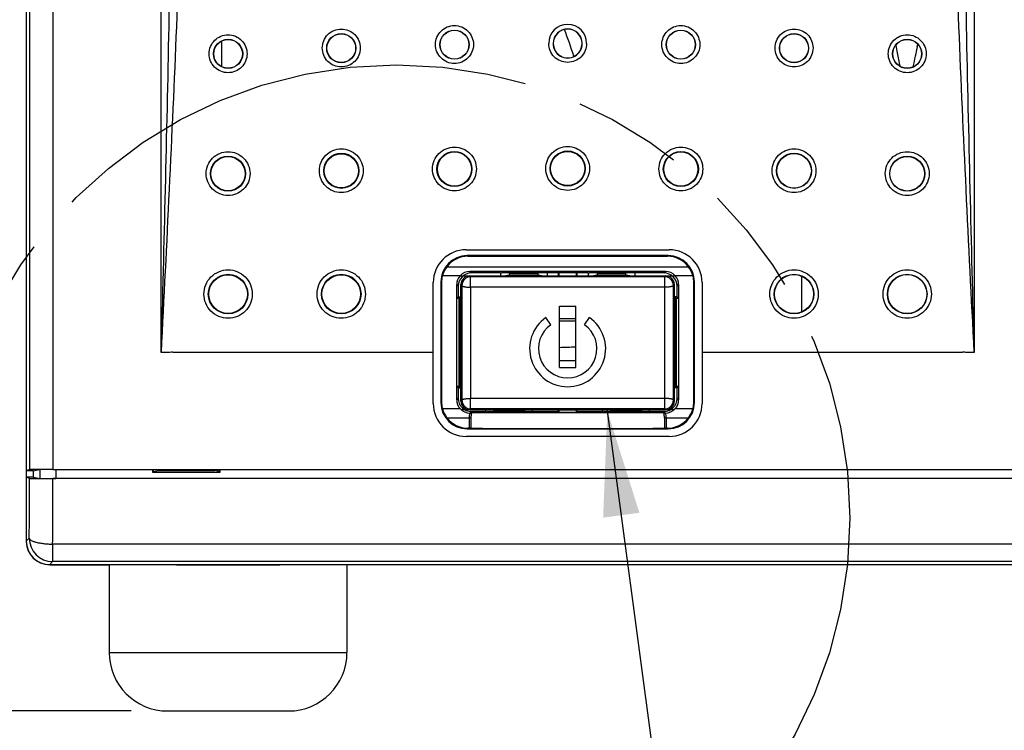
# Model space of a CAD drawing. Header units: inches. Extents: x 0 to 34, y 0 to 22.
# Tile 14 of 43: x 3.7 to 5.4, y 12.4 to 13.6. Entities that reach past the tile are written whole.
import ezdxf

# ---------------------------------------------------------------- set-up
doc = ezdxf.new("R2010")
doc.units = ezdxf.units.IN
doc.header["$LTSCALE"] = 1.87
doc.header["$MEASUREMENT"] = 0
doc.linetypes.add('PHANTOM', pattern=[0.8, 0.45, -0.05, 0.1, -0.05, 0.1, -0.05])
doc.layers.get('0').update_dxf_attribs({"linetype": 'CONTINUOUS'})
for name, color, linetype in [('02___PRT_ALL_AXES', 7, 'CONTINUOUS'), ('3_ALL_AXES', 7, 'CONTINUOUS'), ('DATUMCURVES', 7, 'CONTINUOUS'), ('DEFAULT_3', 7, 'PHANTOM'), ('DETAIL', 7, 'CONTINUOUS'), ('DIMENSIONS', 7, 'CONTINUOUS')]:
    doc.layers.add(name, color=color, linetype=linetype)
doc.styles.get("Standard").update_dxf_attribs({"font": 'txt', "width": 0.8})
doc.dimstyles.new('DIMSTYLE_1', dxfattribs={"dimtxt": 0.125, "dimasz": 0.18, "dimexe": 0.18, "dimexo": 0.0625, "dimgap": 0.09, "dimtad": 0, "dimtih": 1, "dimtoh": 1, "dimlfac": 2, "dimzin": 4, "dimdsep": 46, "dimtxsty": 'STANDARD', "dimblk": '_FILLED', "dimblk1": '_FILLED', "dimblk2": '_FILLED', "dimcen": 0.09, "dimadec": 0, "dimazin": 0, "dimtfac": 1, "dimtofl": 0, "dimtmove": 0, "dimatfit": 3, "dimldrblk": '_FILLED', "dimfxl": 1, "dimtolj": 1, "dimtzin": 4, "dimarcsym": 0})
doc.dimstyles.get("Standard").update_dxf_attribs({"dimtxt": 0.125, "dimasz": 0.18, "dimexe": 0.18, "dimexo": 0.0625, "dimgap": 0.09, "dimtad": 0, "dimtih": 1, "dimtoh": 1, "dimdec": 3, "dimzin": 4, "dimdsep": 46, "dimtxsty": 'STANDARD', "dimblk": '_FILLED', "dimblk1": '_FILLED', "dimblk2": '_FILLED', "dimcen": 0.09, "dimadec": 0, "dimazin": 0, "dimtol": 1, "dimtp": 0.01, "dimtm": 0.01, "dimtfac": 1, "dimtdec": 3, "dimtofl": 0, "dimtmove": 0, "dimatfit": 3, "dimldrblk": '_FILLED', "dimfxl": 1, "dimtolj": 1, "dimtzin": 4, "dimarcsym": 0})

# ---------------------------------------------------------------- blocks, each defined once
blk = doc.blocks.new('_FILLED')
at = {"color": 0, "linetype": 'BYBLOCK'}
blk.add_solid([(0, 0), (-1, 0.1736), (-1, -0.1736)], dxfattribs=at)
blk = doc.blocks.new('*D2')
at = {"layer": 'DIMENSIONS', "color": 2, "linetype": 'CONTINUOUS'}
for p, q in [((3.7055, 16.1994), (2.1031, 16.1994)), ((2.2281, 16.1994), (2.2281, 14.3703)), ((2.2281, 12.4647), (2.2281, 13.9328)), ((3.9073, 12.4647), (2.1031, 12.4647))]:
    blk.add_line(p, q, dxfattribs=at)
at = {"layer": 'DIMENSIONS', "color": 2, "linetype": 'CONTINUOUS', "xscale": 0.18, "yscale": 0.18, "zscale": 0.18}
for p, rotation in [((2.2281, 16.1994), 90), ((2.2281, 12.4647), 270)]:
    blk.add_blockref('_FILLED', p, dxfattribs=dict(at, rotation=rotation))
at = {"layer": 'DIMENSIONS', "color": 2, "linetype": 'CONTINUOUS', "insert": (2.0781, 14.3078), "char_height": 0.125, "width": 0.7, "attachment_point": 2, "line_spacing_factor": 0.9}
blk.add_mtext('7.47\\P[189.7]', dxfattribs=at)

msp = doc.modelspace()

# ---------------------------------------------------------------- linework, layer by layer
at = {"color": 7, "linetype": 'CONTINUOUS'}
for p, q in [((3.72805, 16.03916), (3.72805, 12.87534)), ((3.73352, 16.03734), (3.73352, 12.87716)), ((3.7735, 16.037), (3.7735, 12.8775)), ((3.95855, 13.0775), (3.95855, 14.19167)), ((5.34855, 14.19167), (5.34855, 13.0775)), ((4.4798, 13.25274), (4.4798, 13.25298)), ((4.4798, 13.25298), (4.8273, 13.25298)), ((4.8273, 13.25274), (4.8273, 13.25298)), ((4.48287, 13.24186), (4.4818, 13.24293)), ((4.82531, 13.24293), (4.4818, 13.24293)), ((4.48287, 13.24186), (4.82424, 13.24186)), ((4.82424, 13.24186), (4.82531, 13.24293)), ((4.44701, 13.22403), (4.8601, 13.22403)), ((4.48631, 13.21593), (4.48897, 13.21327)), ((4.8208, 13.21593), (4.48631, 13.21593)), ((4.53855, 13.21327), (4.54086, 13.21365)), ((4.61625, 13.21365), (4.54086, 13.21365)), ((4.55435, 13.21316), (4.55432, 13.21365)), ((4.60276, 13.21316), (4.60279, 13.21365)), ((4.61855, 13.21327), (4.61625, 13.21365)), ((4.63759, 13.21327), (4.63855, 13.21423)), ((4.63855, 13.21423), (4.63855, 13.20843)), ((4.63855, 13.21423), (4.66855, 13.21423)), ((4.66951, 13.21327), (4.66855, 13.21423)), ((4.66855, 13.20843), (4.66855, 13.21423)), ((4.68855, 13.21327), (4.69086, 13.21365)), ((4.76625, 13.21365), (4.69086, 13.21365)), ((4.70435, 13.21316), (4.70432, 13.21365)), ((4.75276, 13.21316), (4.75279, 13.21365)), ((4.76855, 13.21327), (4.76625, 13.21365)), ((4.81814, 13.21327), (4.8208, 13.21593)), ((4.4238, 13.0775), (4.42381, 13.197)), ((4.42407, 13.197), (4.42381, 13.197)), ((4.43783, 13.19691), (4.4368, 13.19794)), ((4.4368, 13.19794), (4.4368, 12.99192)), ((4.46954, 13.20842), (4.43936, 13.20842)), ((4.48766, 13.20682), (4.48605, 13.20843)), ((4.48605, 13.20843), (4.82106, 13.20843)), ((4.48766, 13.18898), (4.48766, 13.20682)), ((4.81945, 13.20682), (4.48766, 13.20682)), ((4.53855, 13.21327), (4.48897, 13.21327)), ((4.53855, 13.21327), (4.53855, 13.2086)), ((4.54411, 13.2086), (4.55437, 13.21031)), ((4.55435, 13.21316), (4.60276, 13.21316)), ((4.55437, 13.21031), (4.60274, 13.21031)), ((4.60274, 13.21031), (4.613, 13.2086)), ((4.61855, 13.21327), (4.61855, 13.2086)), ((4.63759, 13.21327), (4.61855, 13.21327)), ((4.63759, 13.21327), (4.63759, 13.20843)), ((4.66951, 13.21327), (4.66951, 13.20843)), ((4.68855, 13.21327), (4.66951, 13.21327)), ((4.68855, 13.21327), (4.68855, 13.2086)), ((4.69411, 13.2086), (4.70437, 13.21031)), ((4.70435, 13.21316), (4.75276, 13.21316)), ((4.70437, 13.21031), (4.75274, 13.21031)), ((4.75274, 13.21031), (4.763, 13.2086)), ((4.76855, 13.21327), (4.76855, 13.2086)), ((4.81814, 13.21327), (4.76855, 13.21327)), ((4.82106, 13.20843), (4.81945, 13.20682)), ((4.81945, 13.18898), (4.81945, 13.20682)), ((4.86775, 13.20842), (4.83757, 13.20842)), ((4.86928, 13.19691), (4.8703, 13.19794)), ((4.8703, 12.99192), (4.8703, 13.19794)), ((4.88304, 13.197), (4.8833, 13.197)), ((4.8833, 13.197), (4.8833, 13.0775)), ((4.46383, 13.1934), (4.46647, 13.19077)), ((4.46647, 13.19077), (4.46647, 13.17259)), ((4.47266, 13.19183), (4.47105, 13.19344)), ((4.47105, 12.99443), (4.47105, 13.19344)), ((4.81945, 13.18898), (4.48766, 13.18898)), ((4.83605, 13.19344), (4.83444, 13.19183)), ((4.83605, 12.99443), (4.83605, 13.19344)), ((4.84064, 13.19077), (4.84328, 13.1934)), ((4.84064, 13.17259), (4.84064, 13.19077)), ((4.46647, 13.17259), (4.46429, 13.17041)), ((4.46429, 13.17041), (4.46782, 13.17044)), ((4.46429, 13.01945), (4.46429, 13.17041)), ((4.46647, 13.17259), (4.46997, 13.17259)), ((4.46997, 13.17259), (4.46782, 13.17044)), ((4.46782, 13.01941), (4.46782, 13.17044)), ((4.46997, 13.01727), (4.46997, 13.17259)), ((4.83714, 13.17259), (4.83929, 13.17044)), ((4.83714, 13.17259), (4.83714, 13.01727)), ((4.84064, 13.17259), (4.83714, 13.17259)), ((4.83929, 13.17044), (4.83929, 13.01941)), ((4.83929, 13.17044), (4.84282, 13.17041)), ((4.84064, 13.17259), (4.84282, 13.17041)), ((4.84282, 13.17041), (4.84282, 13.01945)), ((4.6398, 13.15643), (4.6673, 13.15643)), ((4.6398, 13.05193), (4.6398, 13.15643)), ((4.6673, 13.05193), (4.6673, 13.15643)), ((4.62488, 13.12489), (4.61627, 13.13718)), ((4.6398, 13.13568), (4.6673, 13.13568)), ((4.6398, 13.13131), (4.6673, 13.13131)), ((4.68223, 13.12489), (4.69084, 13.13718)), ((3.97855, 13.07819), (3.97855, 13.0775)), ((4.4238, 13.0775), (3.97855, 13.0775)), ((4.4238, 12.99), (4.4238, 13.0775)), ((4.6673, 13.06318), (4.6398, 13.06318)), ((4.8833, 13.0775), (4.8833, 12.99)), ((5.32855, 13.0775), (4.8833, 13.0775)), ((5.32855, 13.07819), (5.32855, 13.0775)), ((4.6398, 13.05193), (4.6673, 13.05193)), ((4.46647, 13.01727), (4.46429, 13.01945)), ((4.46782, 13.01941), (4.46429, 13.01945)), ((4.46647, 13.01727), (4.46647, 12.99909)), ((4.46647, 13.01727), (4.46997, 13.01727)), ((4.46997, 13.01727), (4.46782, 13.01941)), ((4.83714, 13.01727), (4.83929, 13.01941)), ((4.84064, 13.01727), (4.83714, 13.01727)), ((4.84282, 13.01945), (4.83929, 13.01941)), ((4.84064, 13.01727), (4.84282, 13.01945)), ((4.84064, 12.99909), (4.84064, 13.01727)), ((4.46647, 12.99909), (4.46383, 12.99646)), ((4.47105, 12.99443), (4.47266, 12.99604)), ((4.48766, 12.98104), (4.48766, 12.99889)), ((4.81945, 12.99889), (4.48766, 12.99889)), ((4.81945, 12.98104), (4.81945, 12.99889)), ((4.83444, 12.99604), (4.83605, 12.99443)), ((4.84064, 12.99909), (4.84328, 12.99646)), ((4.42407, 12.99), (4.4238, 12.99)), ((4.43783, 12.99295), (4.4368, 12.99192)), ((4.43936, 12.98144), (4.46954, 12.98144)), ((4.48605, 12.97943), (4.48766, 12.98104)), ((4.48605, 12.97943), (4.82106, 12.97943)), ((4.81945, 12.98104), (4.48766, 12.98104)), ((4.51355, 12.97659), (4.51355, 12.97927)), ((4.52937, 12.97756), (4.51911, 12.97927)), ((4.588, 12.97927), (4.57774, 12.97756)), ((4.59355, 12.97659), (4.59355, 12.97927)), ((4.63759, 12.97659), (4.63759, 12.97943)), ((4.63855, 12.97943), (4.63855, 12.97563)), ((4.66855, 12.97563), (4.66855, 12.97943)), ((4.66951, 12.97659), (4.66951, 12.97943)), ((4.71355, 12.97659), (4.71355, 12.97927)), ((4.72937, 12.97756), (4.71911, 12.97927)), ((4.788, 12.97927), (4.77774, 12.97756)), ((4.79355, 12.97659), (4.79355, 12.97927)), ((4.81945, 12.98104), (4.82106, 12.97943)), ((4.83757, 12.98144), (4.86775, 12.98144)), ((4.86928, 12.99295), (4.8703, 12.99192)), ((4.88304, 12.99), (4.8833, 12.99)), ((4.44701, 12.96582), (4.48524, 12.96581)), ((4.48823, 12.96582), (4.48524, 12.96582)), ((4.48524, 12.96581), (4.48524, 12.948)), ((4.48897, 12.97659), (4.48631, 12.97393)), ((4.48823, 12.96582), (4.48823, 12.94799)), ((4.48897, 12.97659), (4.51355, 12.97659)), ((4.51355, 12.97659), (4.51586, 12.97621)), ((4.59125, 12.97621), (4.51586, 12.97621)), ((4.57774, 12.97756), (4.52937, 12.97756)), ((4.59355, 12.97659), (4.59125, 12.97621)), ((4.59355, 12.97659), (4.63759, 12.97659)), ((4.63759, 12.97659), (4.63855, 12.97563)), ((4.63855, 12.97563), (4.66855, 12.97563)), ((4.66951, 12.97659), (4.66855, 12.97563)), ((4.66951, 12.97659), (4.71355, 12.97659)), ((4.71355, 12.97659), (4.71586, 12.97621)), ((4.79125, 12.97621), (4.71586, 12.97621)), ((4.77774, 12.97756), (4.72937, 12.97756)), ((4.79355, 12.97659), (4.79125, 12.97621)), ((4.79355, 12.97659), (4.81814, 12.97659)), ((4.81814, 12.97659), (4.8208, 12.97393)), ((4.81888, 12.96582), (4.81888, 12.94799)), ((4.82187, 12.96582), (4.81888, 12.96582)), ((4.82187, 12.96582), (4.82187, 12.948)), ((4.82187, 12.96582), (4.8601, 12.96582)), ((4.48287, 12.948), (4.4818, 12.94693)), ((4.4818, 12.94693), (4.82531, 12.94693)), ((4.48524, 12.948), (4.48287, 12.948)), ((4.82424, 12.948), (4.82187, 12.948)), ((4.82424, 12.948), (4.82531, 12.94693)), ((4.4798, 12.93426), (4.4798, 12.934)), ((4.8273, 12.934), (4.4798, 12.934)), ((4.8273, 12.93426), (4.8273, 12.934)), ((3.73352, 12.87716), (3.72805, 12.87534)), ((3.73961, 12.87534), (3.75055, 12.87716)), ((3.75137, 12.87716), (3.75137, 12.86231)), ((3.7735, 12.8775), (8.74261, 12.8775)), ((3.77884, 12.87737), (3.77884, 12.86208)), ((3.94423, 12.87243), (3.94423, 12.87737)), ((3.9458, 12.874), (3.9458, 12.87737)), ((3.95414, 12.8771), (3.96227, 12.87575)), ((4.04283, 12.87575), (4.04999, 12.87694)), ((4.05743, 12.87737), (4.05743, 12.874)), ((4.059, 12.87737), (4.059, 12.87243)), ((3.73961, 12.87534), (3.72805, 12.87534)), ((3.72805, 12.86411), (3.72805, 12.75492)), ((3.73352, 12.86229), (3.72805, 12.86411)), ((3.74055, 12.86411), (3.72805, 12.86411)), ((3.74055, 12.86411), (3.74055, 12.87534)), ((3.74055, 12.86411), (3.75137, 12.86231)), ((8.74261, 12.86195), (3.7735, 12.86195)), ((8.73727, 12.86208), (3.77884, 12.86208)), ((3.9458, 12.874), (3.94423, 12.87243)), ((4.059, 12.87243), (3.94423, 12.87243)), ((3.9458, 12.874), (3.9539, 12.87562)), ((3.9539, 12.87562), (4.05021, 12.87562)), ((3.96227, 12.87575), (4.04283, 12.87575)), ((4.05747, 12.87417), (4.05021, 12.87562)), ((4.05743, 12.874), (4.059, 12.87243)), ((3.73317, 12.76003), (3.72805, 12.75492)), ((3.77316, 12.74999), (3.77316, 12.72005)), ((8.74295, 12.74999), (3.77316, 12.74999)), ((3.77316, 12.72005), (3.76804, 12.71493)), ((3.76804, 12.71493), (8.74807, 12.71493)), ((8.74295, 12.72005), (3.77316, 12.72005))]:
    msp.add_line(p, q, dxfattribs=at)
at = {"color": 3, "linetype": 'CONTINUOUS'}
for p, q in [((4.06255, 13.56589), (4.06255, 13.60961)), ((5.05405, 13.14707), (5.05405, 13.20743)), ((3.72805, 12.87534), (3.72805, 12.86411)), ((3.86905, 12.7147), (3.86905, 12.71493)), ((3.98465, 12.7147), (3.86905, 12.7147)), ((8.35465, 12.7147), (4.16146, 12.7147))]:
    msp.add_line(p, q, dxfattribs=at)
at = {"color": 2, "linetype": 'CONTINUOUS'}
for p, q in [((5.21467, 13.60269), (5.21657, 13.59226)), ((5.21657, 13.59226), (5.21919, 13.57788)), ((5.21919, 13.57788), (5.22085, 13.56877)), ((5.22085, 13.56877), (5.22114, 13.56714))]:
    msp.add_line(p, q, dxfattribs=at)
at = {"color": 7, "linetype": 'CONTINUOUS', "true_color": 0x262626}
for p, q in [((5.25127, 13.60023), (5.2521, 13.60398)), ((5.22068, 13.56737), (5.22085, 13.56876))]:
    msp.add_line(p, q, dxfattribs=at)
at = {"color": 7, "linetype": 'CONTINUOUS'}
for centre, radius in [((4.26656, 13.59761), 0.02493), ((4.26656, 13.5976), 0.02454), ((4.46005, 13.60352), 0.02493), ((4.46005, 13.60352), 0.02454), ((4.84705, 13.60352), 0.02493), ((4.84705, 13.60352), 0.02454), ((5.04055, 13.59761), 0.02493), ((5.04055, 13.5976), 0.02454), ((4.07306, 13.58774), 0.02493), ((4.07306, 13.58773), 0.02454), ((5.23405, 13.58773), 0.02493), ((5.23405, 13.58773), 0.02454), ((4.26655, 13.38791), 0.02997), ((4.26655, 13.38793), 0.02928), ((4.46005, 13.39087), 0.02997), ((4.46005, 13.39087), 0.02923), ((4.65355, 13.39185), 0.02997), ((4.65355, 13.39186), 0.02923), ((4.84705, 13.39087), 0.02997), ((4.84705, 13.39087), 0.02923), ((5.04055, 13.38792), 0.02997), ((5.04055, 13.38791), 0.02958), ((4.07305, 13.38299), 0.02997), ((4.07305, 13.383), 0.02928), ((5.23405, 13.38299), 0.02997), ((5.23405, 13.38298), 0.02958), ((4.07305, 13.17724), 0.03382), ((4.07305, 13.17725), 0.03308), ((4.26655, 13.17725), 0.03382), ((4.26655, 13.17725), 0.03308), ((5.04055, 13.17725), 0.03382), ((5.04055, 13.17725), 0.03343), ((5.23405, 13.17725), 0.03382), ((5.23405, 13.17724), 0.03343)]:
    msp.add_circle(centre, radius, dxfattribs=at)
for centre, radius, start, end in [((4.65355, 13.60573), 0.03243, 0.01102, 179.98898), ((4.65355, 13.60549), 0.02493, 0.04329, 179.95671), ((4.65355, 13.60548), 0.02454, 0.05823, 179.94177), ((4.65355, 13.60549), 0.02493, 179.96428, 0.03572), ((4.65355, 13.60549), 0.02454, 179.94823, 0.05177), ((4.4798, 13.19699), 0.05599, 89.99917, 179.99216), ((4.82731, 13.19699), 0.05599, 0.00784, 90.00084), ((4.48314, 13.19666), 0.04533, 142.85431, 164.96579), ((4.4863, 13.19347), 0.02246, 89.98788, 138.26205), ((4.82081, 13.19347), 0.02246, 41.73795, 90.01212), ((4.82397, 13.19666), 0.04533, 15.03421, 37.14569), ((4.4828, 13.19678), 0.04497, 164.99847, 179.83254), ((4.48636, 13.19343), 0.02252, 138.28219, 180.07681), ((4.48767, 13.19182), 0.01501, 90.04739, 179.95261), ((4.81944, 13.19182), 0.01501, 0.04738, 89.95262), ((4.82075, 13.19343), 0.02252, 359.92319, 41.71781), ((4.82431, 13.19678), 0.04497, 0.16746, 15.00153), ((23.96788, 13.09393), 19.49546, 179.712287, 180.287702), ((22.87142, 13.09393), 18.384, 179.703771, 180.296201), ((-13.5643, 13.09394), 18.38399, 359.70377, 0.2962), ((-14.66077, 13.09394), 19.49546, 359.712286, 0.287701), ((4.65355, 13.08393), 0.065, 125, 55), ((4.65355, 13.08393), 0.05, 125, 55), ((4.48636, 12.99643), 0.02252, 179.92319, 221.71781), ((4.48767, 12.99605), 0.01501, 180.04738, 269.95262), ((4.81944, 12.99605), 0.01501, 270.04738, 359.95262), ((4.82075, 12.99643), 0.02252, 318.28219, 0.07681), ((4.4798, 12.99), 0.056, 180, 270), ((4.4828, 12.99308), 0.04497, 180.16746, 195.00153), ((4.48314, 12.9932), 0.04533, 195.03421, 217.14569), ((4.4863, 12.99639), 0.02246, 221.73663, 270.01306), ((4.82081, 12.99639), 0.02246, 269.98694, 318.26336), ((4.8273, 12.99), 0.056, 270, 360), ((4.82397, 12.9932), 0.04533, 322.85431, 344.96579), ((4.82431, 12.99308), 0.04497, 344.99847, 359.83254), ((4.53535, 12.96577), 0.05011, 170.62397, 179.95435), ((4.48613, 13.71654), 0.7426, 270.01383, 270.22086), ((4.53212, 12.96579), 0.04389, 169.30548, 179.95935), ((4.65355, -32.59765), 45.57188, 89.793099, 90.206901), ((4.775, 12.96579), 0.04389, 0.04035, 10.69482), ((4.82114, 13.79211), 0.81818, 269.78873, 269.97663), ((4.77191, 12.96579), 0.04996, 0.03946, 9.38737), ((-11.25601, 12.86134), 14.98953, 359.612769, 0.00363), ((-14.29402, 12.86123), 18.06752, 359.647237, 0.002296), ((3.77319, 12.76007), 0.04002, 180.04978, 269.95026)]:
    msp.add_arc(centre, radius, start, end, dxfattribs=at)
at = {"color": 7, "linetype": 'CONTINUOUS', "true_color": 0x262626}
for centre, radius, start, end in [((4.01708, 13.38052), 0.67812, 17.42913, 21.50838), ((9.00055, 12.76393), 3.84142, 167.67248, 167.9564), ((9.29233, 12.7002), 4.14008, 167.44395, 167.67304), ((4.743, 10.49896), 2.58868, 91.67613, 92.28505)]:
    msp.add_arc(centre, radius, start, end, dxfattribs=at)
at = {"color": 2, "linetype": 'CONTINUOUS'}
for centre, radius, start, end in [((4.57888, 12.92976), 0.0696, 136.43774, 137.77829), ((4.57815, 12.93043), 0.06861, 137.78071, 138.1223)]:
    msp.add_arc(centre, radius, start, end, dxfattribs=at)
at = {"color": 3, "linetype": 'CONTINUOUS'}
msp.add_arc((3.76805, 12.7547), 0.04, 181.27601, 270, dxfattribs=at)
at = {"color": 7, "linetype": 'CONTINUOUS'}
for centre, major_axis, ratio, start_param, end_param in [((4.48181, 13.19792), (-0.03183, 0.03183), 0.9996955, -0.7852459, 0.7852459), ((4.48288, 13.19685), (-0.03183, 0.03183), 0.9996955, -0.7852459, 0.1370058), ((4.82422, 13.19685), (0.03183, 0.03183), 0.9996955, -0.1370058, 0.7852459), ((4.8253, 13.19792), (0.03183, 0.03183), 0.9996955, -0.7852459, 0.7852459), ((4.45109, 13.09493), (0, 0.76679), 0.0174551, 1.437402, 1.7041906), ((4.48897, 13.19077), (-0.01591, 0.01591), 0.9999239, 5.4978252, 7.0685454), ((4.48606, 13.19343), (0.01061, -0.01061), 0.999315, 2.3565371, 3.9266482), ((4.52411, 13.20861), (0.02003, 0), 0.0087151, -1.5703012, -0.052288), ((4.55424, 13.21281), (-0.00013, 0.0025), 0.0527187, -3.1356161, -1.4339201), ((4.60287, 13.21281), (0.00013, 0.0025), 0.0527187, 1.4339201, 3.1356161), ((4.633, 13.20861), (0.02003, 0), 0.0087151, -3.0893046, -1.5712488), ((4.67411, 13.20861), (0.02003, 0), 0.0087151, -1.5703011, -0.052288), ((4.70424, 13.21281), (-0.00013, 0.0025), 0.0527187, -3.1356161, -1.4339201), ((4.75287, 13.21281), (0.00013, 0.0025), 0.0527187, 1.4339201, 3.1356161), ((4.783, 13.20861), (0.02003, 0), 0.0087151, -3.0893046, -1.5712488), ((4.81814, 13.19077), (-0.01591, -0.01591), 0.9999239, 8.6394179, 10.210138), ((4.82105, 13.19343), (0.01061, 0.01061), 0.999315, -0.7850555, 0.7850555), ((4.85601, 13.09493), (0, 0.76679), 0.0174551, -1.7041906, -1.437402), ((4.4572, 13.09493), (0, 0.76679), 0.0087269, -1.6995738, -1.4420188), ((4.84991, 13.09493), (0, 0.76679), 0.0087269, 1.4420188, 1.6995738), ((4.48897, 12.99909), (0.01591, 0.01591), 0.9999239, 8.6394179, 10.210138), ((4.81814, 12.99909), (-0.01591, 0.01591), 0.9999239, 8.6394179, 10.210138), ((4.48181, 12.99194), (0.03183, 0.03183), 0.9996955, -3.9268385, -2.3563468), ((4.48606, 12.99444), (0.01061, 0.01061), 0.999315, 2.3565371, 3.9266482), ((4.49911, 12.97926), (0.02003, 0), 0.0087151, 0.052288, 1.5703439), ((4.608, 12.97926), (0.02003, 0), 0.0087151, 1.5712915, 3.0893046), ((4.69911, 12.97926), (0.02003, 0), 0.0087151, 0.052288, 1.5703439), ((4.808, 12.97926), (0.02003, 0), 0.0087151, 1.5712914, 3.0893046), ((4.82105, 12.99444), (0.01061, -0.01061), 0.999315, -0.7850555, 0.7850555), ((4.8253, 12.99194), (-0.03183, 0.03183), 0.9996955, -3.9268385, -2.3563468), ((4.48288, 12.99301), (-0.03183, -0.03183), 0.9996955, -0.1370058, 0.7852459), ((4.52924, 12.97506), (0.00013, 0.0025), 0.0527187, -1.090664, -0.0059765), ((4.57787, 12.97506), (-0.00013, 0.0025), 0.0527187, 0.0059765, 1.0906662), ((4.72924, 12.97506), (0.00013, 0.0025), 0.0527187, -1.090664, -0.0059765), ((4.77787, 12.97506), (-0.00013, 0.0025), 0.0527187, 0.0059765, 1.0906662), ((4.82422, 12.99301), (0.03183, -0.03183), 0.9996955, -0.7852459, 0.1370058), ((4.48524, 12.94787), (0.0075, 0), 0.0174551, 1.1607573, 1.5707963), ((4.65355, 12.95463), (0.41472, 0), 0.0174551, -1.9808353, -1.1607573), ((4.82187, 12.94787), (0.0075, 0), 0.0174551, 1.5707963, 1.9808353), ((3.7735, 12.87715), (0.04, 0), 0.0087269, 1.5707963, 3.1154127), ((3.77884, 12.86232), (0.0275, 0), 0.0087269, -3.0892328, -1.5707963), ((3.76807, 12.75494), (0.0283, 0.0283), 0.999315, -3.9266482, -2.3565371)]:
    msp.add_ellipse(centre, major_axis=major_axis, ratio=ratio, start_param=start_param, end_param=end_param, dxfattribs=at)
for points, knots in [([(3.97854, 14.19167), (3.97848, 14.14525), (3.97799, 14.05241), (3.97592, 13.86672), (3.97182, 13.6346), (3.96552, 13.35605), (3.96088, 13.17035), (3.95855, 13.0775)], [0, 0, 0, 0, 0.1249592, 0.2499348, 0.4999253, 0.7499532, 1, 1, 1, 1]), ([(3.99872, 14.19031), (3.99858, 14.14397), (3.99757, 14.05127), (3.99338, 13.86582), (3.98513, 13.63396), (3.97249, 13.35574), (3.9632, 13.17025), (3.95855, 13.0775)], [0, 0, 0, 0, 0.124837, 0.2497398, 0.4997015, 0.7498129, 1, 1, 1, 1]), ([(5.34855, 13.0775), (5.3439, 13.17025), (5.33462, 13.35574), (5.32198, 13.63396), (5.31373, 13.86582), (5.30954, 14.05127), (5.30852, 14.14397), (5.30839, 14.19031)], [0, 0, 0, 0, 0.250187, 0.5002983, 0.7502598, 0.8751631, 1, 1, 1, 1]), ([(5.34855, 13.0775), (5.34623, 13.17035), (5.34159, 13.35605), (5.33529, 13.6346), (5.33119, 13.86672), (5.32912, 14.05241), (5.32863, 14.14525), (5.32857, 14.19167)], [0, 0, 0, 0, 0.2500468, 0.5000747, 0.7500651, 0.8750409, 1, 1, 1, 1]), ([(4.42762, 13.60377), (4.42762, 13.60798), (4.42931, 13.61651), (4.43653, 13.62728), (4.44732, 13.6345), (4.46005, 13.63703), (4.47279, 13.6345), (4.48358, 13.62728), (4.49079, 13.6165), (4.49248, 13.60798), (4.49248, 13.60377)], [0, 0, 0, 0, 0.1250025, 0.2499749, 0.3749914, 0.5000259, 0.6250635, 0.7500907, 0.8750728, 1, 1, 1, 1]), ([(4.81463, 13.60377), (4.81463, 13.60798), (4.81632, 13.61651), (4.82354, 13.62728), (4.83433, 13.6345), (4.84706, 13.63703), (4.8598, 13.6345), (4.87059, 13.62728), (4.8778, 13.6165), (4.87948, 13.60798), (4.87949, 13.60377)], [0, 0, 0, 0, 0.1250076, 0.2499925, 0.3750193, 0.5000573, 0.6250915, 0.7501071, 0.8750766, 1, 1, 1, 1]), ([(4.04061, 13.58799), (4.04061, 13.59221), (4.0423, 13.60073), (4.04952, 13.61151), (4.06031, 13.61872), (4.07304, 13.62126), (4.08578, 13.61872), (4.09657, 13.6115), (4.10378, 13.60072), (4.10547, 13.5922), (4.10547, 13.58799)], [0, 0, 0, 0, 0.1249992, 0.2499548, 0.3749575, 0.4999927, 0.6250399, 0.7500758, 0.8750657, 1, 1, 1, 1]), ([(4.23412, 13.59785), (4.23412, 13.60207), (4.23581, 13.61059), (4.24302, 13.62137), (4.25381, 13.62859), (4.26655, 13.63112), (4.27928, 13.62859), (4.29007, 13.62136), (4.29729, 13.61059), (4.29897, 13.60207), (4.29898, 13.59785)], [0, 0, 0, 0, 0.1250012, 0.2499655, 0.374975, 0.5000094, 0.6250516, 0.7500831, 0.8750691, 1, 1, 1, 1]), ([(5.00813, 13.59785), (5.00814, 13.60207), (5.00983, 13.61059), (5.01704, 13.62137), (5.02783, 13.62859), (5.04057, 13.63112), (5.0533, 13.62859), (5.06409, 13.62136), (5.0713, 13.61059), (5.07299, 13.60207), (5.07299, 13.59785)], [0, 0, 0, 0, 0.1250112, 0.2499998, 0.3750301, 0.5000724, 0.625107, 0.750115, 0.8750766, 1, 1, 1, 1]), ([(5.20164, 13.58799), (5.20164, 13.5922), (5.20333, 13.60073), (5.21054, 13.61151), (5.22134, 13.61872), (5.23408, 13.62126), (5.24681, 13.61872), (5.2576, 13.6115), (5.26481, 13.60072), (5.26649, 13.5922), (5.2665, 13.58799)], [0, 0, 0, 0, 0.1250145, 0.2500066, 0.3750407, 0.5000877, 0.6251234, 0.7501239, 0.875077, 1, 1, 1, 1]), ([(4.49248, 13.60377), (4.49248, 13.59955), (4.4908, 13.59101), (4.48359, 13.58022), (4.47279, 13.573), (4.46005, 13.57046), (4.4473, 13.573), (4.43651, 13.58023), (4.4293, 13.59102), (4.42762, 13.59955), (4.42762, 13.60377)], [0, 0, 0, 0, 0.1250031, 0.2499804, 0.3749974, 0.5000264, 0.6250598, 0.7500861, 0.8750693, 1, 1, 1, 1]), ([(4.68598, 13.60574), (4.68599, 13.60152), (4.6843, 13.59298), (4.67709, 13.5822), (4.66629, 13.57497), (4.65355, 13.57243), (4.64081, 13.57497), (4.63001, 13.5822), (4.6228, 13.59299), (4.62112, 13.60152), (4.62113, 13.60574)], [0, 0, 0, 0, 0.1250046, 0.2499891, 0.3750145, 0.5000463, 0.6250758, 0.7500993, 0.8750804, 1, 1, 1, 1]), ([(4.87949, 13.60377), (4.87949, 13.59955), (4.87781, 13.59101), (4.87059, 13.58022), (4.8598, 13.573), (4.84705, 13.57046), (4.83431, 13.573), (4.82352, 13.58023), (4.81631, 13.59102), (4.81463, 13.59955), (4.81463, 13.60377)], [0, 0, 0, 0, 0.1250058, 0.2499916, 0.3750179, 0.5000511, 0.6250793, 0.7500956, 0.8750707, 1, 1, 1, 1]), ([(4.10547, 13.58799), (4.10547, 13.58377), (4.10379, 13.57523), (4.09658, 13.56444), (4.08579, 13.55722), (4.07304, 13.55468), (4.0603, 13.55722), (4.0495, 13.56445), (4.04229, 13.57524), (4.04061, 13.58377), (4.04061, 13.58799)], [0, 0, 0, 0, 0.1250006, 0.2499643, 0.3749706, 0.5000007, 0.6250422, 0.7500755, 0.8750645, 1, 1, 1, 1]), ([(4.29898, 13.59785), (4.29898, 13.59363), (4.29729, 13.5851), (4.29008, 13.57431), (4.27929, 13.56708), (4.26654, 13.56455), (4.2538, 13.56709), (4.24301, 13.57432), (4.2358, 13.5851), (4.23412, 13.59364), (4.23412, 13.59785)], [0, 0, 0, 0, 0.1250022, 0.2499728, 0.3749843, 0.5000136, 0.6250509, 0.7500806, 0.8750668, 1, 1, 1, 1]), ([(5.07299, 13.59785), (5.07299, 13.59363), (5.07131, 13.5851), (5.0641, 13.57431), (5.0533, 13.56708), (5.04056, 13.56455), (5.02781, 13.56709), (5.01702, 13.57432), (5.00981, 13.5851), (5.00813, 13.59363), (5.00813, 13.59785)], [0, 0, 0, 0, 0.1250082, 0.2499967, 0.375026, 0.5000626, 0.6250911, 0.7501014, 0.8750702, 1, 1, 1, 1]), ([(5.2665, 13.58799), (5.2665, 13.58377), (5.26481, 13.57523), (5.2576, 13.56445), (5.2468, 13.55722), (5.23406, 13.55468), (5.22132, 13.55722), (5.21052, 13.56445), (5.20331, 13.57524), (5.20163, 13.58377), (5.20164, 13.58799)], [0, 0, 0, 0, 0.1250102, 0.2500013, 0.3750337, 0.5000741, 0.6251035, 0.7501081, 0.87507, 1, 1, 1, 1]), ([(4.03558, 13.38314), (4.03558, 13.38801), (4.03754, 13.39786), (4.04587, 13.41031), (4.05834, 13.41866), (4.07305, 13.42158), (4.08776, 13.41865), (4.10023, 13.41031), (4.10856, 13.39786), (4.11052, 13.38801), (4.11052, 13.38314)], [0, 0, 0, 0, 0.1250141, 0.2499822, 0.3749815, 0.4999961, 0.6250187, 0.7500443, 0.8750355, 1, 1, 1, 1]), ([(4.22908, 13.38806), (4.22908, 13.39294), (4.23104, 13.40279), (4.23937, 13.41524), (4.25184, 13.42358), (4.26655, 13.42651), (4.28127, 13.42358), (4.29374, 13.41524), (4.30206, 13.40278), (4.30402, 13.39293), (4.30402, 13.38806)], [0, 0, 0, 0, 0.1250153, 0.2499894, 0.3749939, 0.5000086, 0.6250279, 0.7500501, 0.8750381, 1, 1, 1, 1]), ([(4.42258, 13.39102), (4.42258, 13.39589), (4.42454, 13.40575), (4.43287, 13.4182), (4.44534, 13.42654), (4.46005, 13.42946), (4.47477, 13.42654), (4.48724, 13.41819), (4.49557, 13.40574), (4.49752, 13.39589), (4.49752, 13.39102)], [0, 0, 0, 0, 0.1250162, 0.2499959, 0.3750055, 0.5000208, 0.6250372, 0.7500563, 0.8750411, 1, 1, 1, 1]), ([(4.61609, 13.392), (4.61608, 13.39688), (4.61804, 13.40673), (4.62637, 13.41918), (4.63884, 13.42752), (4.65356, 13.43045), (4.66827, 13.42752), (4.68074, 13.41918), (4.68907, 13.40672), (4.69102, 13.39688), (4.69102, 13.392)], [0, 0, 0, 0, 0.1250188, 0.2500057, 0.3750226, 0.5000409, 0.6250557, 0.7500732, 0.8750537, 1, 1, 1, 1]), ([(4.80959, 13.39102), (4.80958, 13.39589), (4.81154, 13.40575), (4.81988, 13.4182), (4.83235, 13.42654), (4.84706, 13.42946), (4.86177, 13.42654), (4.87424, 13.41819), (4.88257, 13.40574), (4.88452, 13.39589), (4.88452, 13.39102)], [0, 0, 0, 0, 0.1250197, 0.250008, 0.375025, 0.5000428, 0.6250563, 0.750067, 0.8750436, 1, 1, 1, 1]), ([(5.00309, 13.38806), (5.00309, 13.39294), (5.00504, 13.40279), (5.01338, 13.41524), (5.02585, 13.42358), (5.04056, 13.42651), (5.05528, 13.42358), (5.06774, 13.41524), (5.07607, 13.40278), (5.07802, 13.39294), (5.07803, 13.38806)], [0, 0, 0, 0, 0.125022, 0.250013, 0.3750327, 0.5000534, 0.6250666, 0.7500717, 0.8750432, 1, 1, 1, 1]), ([(5.19659, 13.38314), (5.19659, 13.38801), (5.19855, 13.39786), (5.20688, 13.41032), (5.21935, 13.41866), (5.23407, 13.42158), (5.24878, 13.41865), (5.26125, 13.41031), (5.26957, 13.39786), (5.27153, 13.38801), (5.27153, 13.38314)], [0, 0, 0, 0, 0.1250243, 0.2500182, 0.3750408, 0.5000646, 0.6250775, 0.7500768, 0.8750431, 1, 1, 1, 1]), ([(4.11052, 13.38314), (4.11052, 13.37826), (4.10857, 13.3684), (4.10024, 13.35594), (4.08777, 13.34759), (4.07305, 13.34467), (4.05833, 13.3476), (4.04586, 13.35595), (4.03753, 13.36841), (4.03558, 13.37826), (4.03558, 13.38314)], [0, 0, 0, 0, 0.1250142, 0.2499895, 0.374994, 0.500006, 0.6250234, 0.7500454, 0.8750354, 1, 1, 1, 1]), ([(4.30402, 13.38806), (4.30403, 13.38319), (4.30207, 13.37333), (4.29374, 13.36087), (4.28127, 13.35252), (4.26655, 13.34959), (4.25183, 13.35252), (4.23936, 13.36087), (4.23103, 13.37334), (4.22908, 13.38319), (4.22908, 13.38806)], [0, 0, 0, 0, 0.1250154, 0.2499948, 0.3750023, 0.5000142, 0.6250293, 0.7500491, 0.875037, 1, 1, 1, 1]), ([(4.49752, 13.39102), (4.49753, 13.38614), (4.49557, 13.37629), (4.48724, 13.36383), (4.47477, 13.35548), (4.46005, 13.35255), (4.44533, 13.35548), (4.43286, 13.36383), (4.42453, 13.37629), (4.42258, 13.38615), (4.42258, 13.39102)], [0, 0, 0, 0, 0.1250164, 0.2499999, 0.3750106, 0.5000223, 0.6250351, 0.7500529, 0.8750388, 1, 1, 1, 1]), ([(4.69102, 13.392), (4.69103, 13.38713), (4.68908, 13.37727), (4.68074, 13.36481), (4.66827, 13.35646), (4.65355, 13.35354), (4.63883, 13.35647), (4.62636, 13.36482), (4.61803, 13.37728), (4.61608, 13.38713), (4.61609, 13.392)], [0, 0, 0, 0, 0.1250187, 0.2500075, 0.375024, 0.5000387, 0.62505, 0.7500671, 0.8750504, 1, 1, 1, 1]), ([(4.88452, 13.39102), (4.88453, 13.38614), (4.88258, 13.37629), (4.87425, 13.36383), (4.86177, 13.35548), (4.84705, 13.35255), (4.83233, 13.35548), (4.81986, 13.36383), (4.81154, 13.37629), (4.80959, 13.38615), (4.80959, 13.39102)], [0, 0, 0, 0, 0.1250181, 0.2500066, 0.3750227, 0.5000367, 0.6250466, 0.7500586, 0.8750398, 1, 1, 1, 1]), ([(5.07803, 13.38806), (5.07803, 13.38319), (5.07608, 13.37333), (5.06775, 13.36087), (5.05527, 13.35252), (5.04055, 13.34959), (5.02583, 13.35252), (5.01336, 13.36087), (5.00504, 13.37334), (5.00309, 13.38319), (5.00309, 13.38806)], [0, 0, 0, 0, 0.1250193, 0.2500095, 0.3750275, 0.5000433, 0.625053, 0.7500615, 0.8750394, 1, 1, 1, 1]), ([(5.27153, 13.38314), (5.27153, 13.37826), (5.26958, 13.3684), (5.26125, 13.35594), (5.24877, 13.34759), (5.23405, 13.34467), (5.21934, 13.3476), (5.20686, 13.35595), (5.19854, 13.36841), (5.19659, 13.37826), (5.19659, 13.38314)], [0, 0, 0, 0, 0.1250205, 0.2500124, 0.3750323, 0.5000502, 0.6250598, 0.7500648, 0.8750392, 1, 1, 1, 1]), ([(4.03174, 13.17729), (4.03173, 13.18267), (4.03389, 13.19354), (4.04308, 13.20727), (4.05683, 13.21647), (4.07305, 13.2197), (4.08928, 13.21647), (4.10303, 13.20727), (4.11222, 13.19353), (4.11437, 13.18267), (4.11437, 13.17729)], [0, 0, 0, 0, 0.1250235, 0.2500043, 0.3750062, 0.5000101, 0.6250179, 0.7500326, 0.8750271, 1, 1, 1, 1]), ([(4.22524, 13.17729), (4.22523, 13.18267), (4.22739, 13.19354), (4.23658, 13.20727), (4.25033, 13.21647), (4.26656, 13.2197), (4.28278, 13.21647), (4.29653, 13.20727), (4.30572, 13.19353), (4.30787, 13.18267), (4.30787, 13.17729)], [0, 0, 0, 0, 0.1250237, 0.2500072, 0.3750121, 0.5000165, 0.6250228, 0.7500358, 0.8750285, 1, 1, 1, 1]), ([(4.99924, 13.17729), (4.99923, 13.18267), (5.00139, 13.19354), (5.01058, 13.20727), (5.02433, 13.21647), (5.04056, 13.2197), (5.05678, 13.21647), (5.07054, 13.20727), (5.07972, 13.19353), (5.08187, 13.18267), (5.08187, 13.17729)], [0, 0, 0, 0, 0.1250261, 0.2500169, 0.3750291, 0.5000366, 0.6250397, 0.7500445, 0.8750302, 1, 1, 1, 1]), ([(5.19274, 13.17729), (5.19273, 13.18267), (5.19489, 13.19354), (5.20408, 13.20727), (5.21783, 13.21647), (5.23406, 13.2197), (5.25029, 13.21647), (5.26404, 13.20727), (5.27322, 13.19353), (5.27537, 13.18267), (5.27537, 13.17729)], [0, 0, 0, 0, 0.1250274, 0.2500197, 0.3750335, 0.5000424, 0.6250448, 0.7500464, 0.8750298, 1, 1, 1, 1]), ([(4.47266, 13.19183), (4.47267, 13.19178), (4.4727, 13.19168), (4.47277, 13.19153), (4.47288, 13.1914), (4.47302, 13.19127), (4.4732, 13.19114), (4.47349, 13.19095), (4.47395, 13.19073), (4.47459, 13.19048), (4.47536, 13.19024), (4.47623, 13.19002), (4.47761, 13.18974), (4.47954, 13.18945), (4.48161, 13.18923), (4.48339, 13.18911), (4.48479, 13.18904), (4.48622, 13.189), (4.48718, 13.18899), (4.48766, 13.18898)], [0, 0, 0, 0, 0.0097104, 0.0197857, 0.0307735, 0.0430818, 0.0569895, 0.072676, 0.1095568, 0.1537319, 0.2050057, 0.263073, 0.3275322, 0.4735979, 0.6382878, 0.7258619, 0.8159294, 0.9076331, 1, 1, 1, 1]), ([(4.83444, 13.19183), (4.83443, 13.19173), (4.83437, 13.19158), (4.83423, 13.19141), (4.83403, 13.19121), (4.83368, 13.19098), (4.83316, 13.19073), (4.83252, 13.19048), (4.83175, 13.19025), (4.83087, 13.19003), (4.8295, 13.18974), (4.82757, 13.18945), (4.82503, 13.18919), (4.82229, 13.18902), (4.82041, 13.18898), (4.81945, 13.18898)], [0, 0, 0, 0, 0.0189215, 0.0300028, 0.0425067, 0.0723807, 0.1093098, 0.1534458, 0.2047035, 0.2627884, 0.327279, 0.4733994, 0.6381223, 0.8158478, 1, 1, 1, 1]), ([(4.11437, 13.17729), (4.11438, 13.17192), (4.11222, 13.16105), (4.10303, 13.14731), (4.08928, 13.13811), (4.07305, 13.13488), (4.05682, 13.13811), (4.04307, 13.14732), (4.03389, 13.16106), (4.03174, 13.17192), (4.03174, 13.17729)], [0, 0, 0, 0, 0.1250226, 0.2500092, 0.3750182, 0.5000228, 0.6250265, 0.7500374, 0.8750289, 1, 1, 1, 1]), ([(4.30787, 13.17729), (4.30788, 13.17192), (4.30572, 13.16105), (4.29653, 13.14731), (4.28278, 13.13811), (4.26655, 13.13488), (4.25032, 13.13811), (4.23657, 13.14731), (4.22739, 13.16105), (4.22524, 13.17192), (4.22524, 13.17729)], [0, 0, 0, 0, 0.1250231, 0.2500105, 0.3750199, 0.5000243, 0.6250276, 0.7500381, 0.8750293, 1, 1, 1, 1]), ([(5.08187, 13.17729), (5.08188, 13.17192), (5.07972, 13.16105), (5.07053, 13.14731), (5.05678, 13.13811), (5.04055, 13.13488), (5.02432, 13.13811), (5.01057, 13.14731), (5.00139, 13.16105), (4.99924, 13.17192), (4.99924, 13.17729)], [0, 0, 0, 0, 0.1250239, 0.2500129, 0.3750228, 0.5000272, 0.6250303, 0.7500398, 0.8750296, 1, 1, 1, 1]), ([(5.27537, 13.17729), (5.27538, 13.17192), (5.27322, 13.16105), (5.26403, 13.14731), (5.25028, 13.13811), (5.23405, 13.13488), (5.21782, 13.13811), (5.20407, 13.14731), (5.19489, 13.16105), (5.19274, 13.17192), (5.19274, 13.17729)], [0, 0, 0, 0, 0.125024, 0.2500132, 0.3750235, 0.5000283, 0.6250314, 0.7500404, 0.8750296, 1, 1, 1, 1]), ([(3.97855, 13.07819), (3.9769, 13.07793), (3.974, 13.07756), (3.96982, 13.07742), (3.96607, 13.0775), (3.96231, 13.07751), (3.95981, 13.0775), (3.95855, 13.0775)], [0, 0, 0, 0, 0.250079, 0.4374933, 0.6250258, 0.8125333, 1, 1, 1, 1]), ([(5.34855, 13.0775), (5.34688, 13.07751), (5.34271, 13.07752), (5.33728, 13.07738), (5.33228, 13.07766), (5.32979, 13.07799), (5.32855, 13.07819)], [0, 0, 0, 0, 0.2499896, 0.6249874, 0.8124732, 1, 1, 1, 1]), ([(4.47266, 12.99604), (4.47268, 12.99614), (4.47274, 12.99629), (4.47288, 12.99646), (4.47308, 12.99665), (4.47343, 12.99689), (4.47395, 12.99714), (4.47459, 12.99739), (4.47536, 12.99762), (4.47623, 12.99784), (4.47761, 12.99813), (4.47954, 12.99842), (4.48207, 12.99868), (4.48481, 12.99884), (4.4867, 12.99889), (4.48766, 12.99889)], [0, 0, 0, 0, 0.0189216, 0.030003, 0.0425069, 0.072381, 0.1093102, 0.1534461, 0.2047039, 0.2627887, 0.3272793, 0.4733997, 0.6381224, 0.8158479, 1, 1, 1, 1]), ([(4.83444, 12.99604), (4.83441, 12.99625), (4.83421, 12.99651), (4.83391, 12.99673), (4.83362, 12.99692), (4.83316, 12.99714), (4.83252, 12.99739), (4.83175, 12.99762), (4.83087, 12.99784), (4.8295, 12.99813), (4.828, 12.99836), (4.82639, 12.99854), (4.82508, 12.99866), (4.82372, 12.99876), (4.82232, 12.99884), (4.82089, 12.99889), (4.81993, 12.9989), (4.81945, 12.99889)], [0, 0, 0, 0, 0.0417542, 0.055885, 0.071714, 0.1086677, 0.1528219, 0.2041069, 0.2622285, 0.3267675, 0.4729947, 0.5534157, 0.6378125, 0.7254889, 0.8157106, 0.9075462, 1, 1, 1, 1]), ([(3.73352, 12.86229), (3.73355, 12.86228), (3.73364, 12.86227), (3.73383, 12.86225), (3.73412, 12.86224), (3.73468, 12.86221), (3.7356, 12.86219), (3.73697, 12.86216), (3.73868, 12.86213), (3.74071, 12.8621), (3.74305, 12.86207), (3.74672, 12.86204), (3.75188, 12.862), (3.75862, 12.86197), (3.76592, 12.86195), (3.77095, 12.86195), (3.7735, 12.86195)], [0, 0, 0, 0, 0.0024676, 0.0072476, 0.0143306, 0.0236987, 0.0492109, 0.0835998, 0.1265176, 0.1775441, 0.23625, 0.3020789, 0.4524827, 0.6232493, 0.8082374, 1, 1, 1, 1]), ([(3.73317, 12.76003), (3.73321, 12.75973), (3.73345, 12.75906), (3.73414, 12.75811), (3.73517, 12.75714), (3.73717, 12.75577), (3.74056, 12.75431), (3.74552, 12.75289), (3.75149, 12.75171), (3.75826, 12.75077), (3.76557, 12.7501), (3.7706, 12.74995), (3.77316, 12.74999)], [0, 0, 0, 0, 0.0216823, 0.0487748, 0.0818648, 0.1211052, 0.2181939, 0.3399535, 0.4839317, 0.6458168, 0.8202382, 1, 1, 1, 1])]:
    msp.add_open_spline(points, degree=3, knots=knots, dxfattribs=at)
at = {"layer": '02___PRT_ALL_AXES', "color": 3, "linetype": 'CONTINUOUS'}
msp.add_line((3.76805, 12.7147), (3.86905, 12.7147), dxfattribs=at)
at = {"layer": '3_ALL_AXES', "color": 7, "linetype": 'CONTINUOUS'}
for p, q in [((3.8698, 12.7147), (3.8698, 12.5647)), ((3.98465, 12.7147), (4.16146, 12.7147)), ((4.2763, 12.7147), (4.2763, 12.5647)), ((3.8698, 12.5647), (4.2763, 12.5647)), ((3.9698, 12.4647), (4.1763, 12.4647))]:
    msp.add_line(p, q, dxfattribs=at)
for centre, start, end in [((3.9698, 12.5647), 180, 270), ((4.1763, 12.5647), 270, 360)]:
    msp.add_arc(centre, 0.1, start, end, dxfattribs=at)
at = {"layer": 'DATUMCURVES', "color": 40, "linetype": 'CONTINUOUS'}
for p, q in [((4.47105, 13.20843), (4.83605, 13.20843)), ((4.47105, 13.11893), (4.47105, 13.06893)), ((4.83605, 12.97943), (4.47105, 12.97943))]:
    msp.add_line(p, q, dxfattribs=at)
at = {"layer": 'DEFAULT_3', "color": 2, "linetype": 'PHANTOM'}
msp.add_circle((4.36112, 12.79434), 0.77469, dxfattribs=at)

# ---------------------------------------------------------------- dimensions: what is measured, and where the dimension line sits
at = {"layer": 'DIMENSIONS', "color": 2, "linetype": 'CONTINUOUS'}
dim = msp.add_linear_dim(base=(2.22805, 12.4647), p1=(3.70554, 16.19943), p2=(3.9073, 12.4647), angle=270, dimstyle='DIMSTYLE_1', dxfattribs=at)
dim.commit()
dim.dimension.update_dxf_attribs({"geometry": '*D2', "text_midpoint": (2.10305, 14.15152), "dimtype": 160})

# ---------------------------------------------------------------- leaders
at = {"layer": 'DETAIL', "color": 2, "linetype": 'CONTINUOUS'}
msp.add_leader([(4.72134, 12.97772), (4.89008, 11.7147), (5.07008, 11.7147)], dimstyle='STANDARD', override={"dimtad": 0}, dxfattribs=at)

doc.saveas('drawing.dxf')
